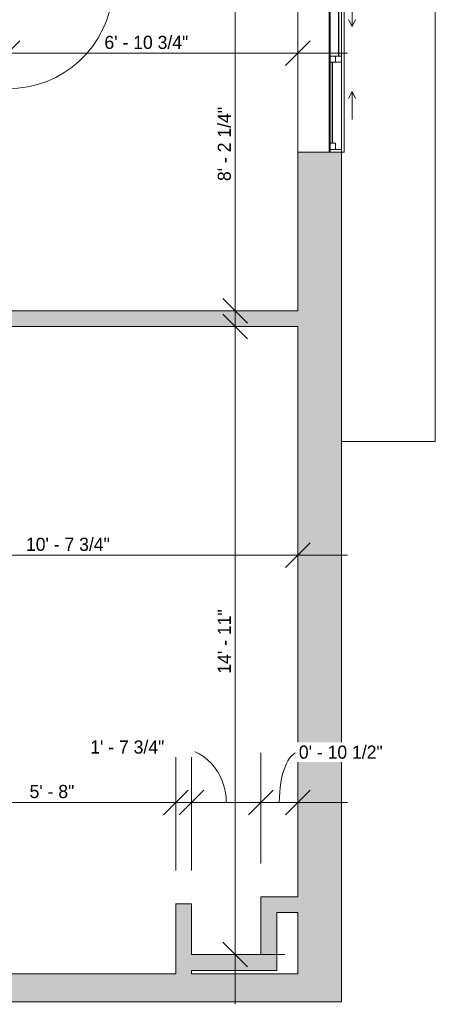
# Model space of a CAD drawing. Header units: inches. Extents: x -268 to 77, y -121 to 756.
# Tile 3 of 7: x -42 to 77, y -113 to 167. Entities that reach past the tile are written whole.
import ezdxf

# ---------------------------------------------------------------- set-up
doc = ezdxf.new("R2010")
doc.units = ezdxf.units.IN
doc.header["$MEASUREMENT"] = 0
for name, color, linetype, lineweight in [('A-ANNO-DIMS', 211, 'Continuous', 9), ('A-ANNO-DIMS-120', 211, 'Continuous', 9), ('A-DOOR', 31, 'Continuous', 9), ('A-FLOR-LEVL', 51, 'Continuous', 9), ('A-GLAZ', 151, 'Continuous', 9), ('A-WALL', 90, 'Continuous', 9), ('A-WALL-PATT', 111, 'Continuous', 9)]:
    doc.layers.add(name, color=color, linetype=linetype, lineweight=lineweight)
doc.styles.add('Inter', font='txt', dxfattribs={"height": 3.75})
doc.dimstyles.new('Linear_-_1_32__Inter__Imperial__SMALL', dxfattribs={"dimscale": 12, "dimtxt": 4.967999, "dimasz": 0.585938, "dimexe": 1.181102, "dimexo": 0.787402, "dimgap": 0, "dimtad": 1, "dimrnd": 0.25, "dimzin": 1, "dimdsep": 46, "dimlunit": 4, "dimtxsty": 'Inter', "dimblk1": 'OBLIQUE', "dimblk2": 'OBLIQUE', "dimsah": 1, "dimcen": 0.09, "dimdle": 1.181102, "dimazin": 0, "dimtfac": 1, "dimtdec": 4, "dimtix": 1, "dimtmove": 0, "dimatfit": 3, "dimfxl": 1, "dimtvp": 1, "dimtfill": 1, "dimfrac": 2, "dimtolj": 1, "dimtzin": 0, "dimarcsym": 2})
doc.dimstyles.new('Linear_-_1_32__Inter__Imperial__SMALL_1', dxfattribs={"dimscale": 12, "dimtxt": 4.967999, "dimasz": 0.585938, "dimexe": 1.181102, "dimexo": 0.787402, "dimgap": 0, "dimtad": 1, "dimrnd": 0.25, "dimzin": 1, "dimdsep": 46, "dimlunit": 4, "dimtxsty": 'Inter', "dimblk1": 'OBLIQUE', "dimblk2": 'OBLIQUE', "dimsah": 1, "dimcen": 0.09, "dimdle": 1.181102, "dimazin": 0, "dimtfac": 1, "dimtdec": 4, "dimtix": 1, "dimtmove": 1, "dimatfit": 3, "dimfxl": 1, "dimtvp": 1, "dimtfill": 1, "dimfrac": 2, "dimtolj": 1, "dimtzin": 0, "dimarcsym": 2})

# ---------------------------------------------------------------- blocks, each defined once
blk = doc.blocks.new('Planitar - Single Door_Flush Panel - 2_-6_ x 6_-8_-4264625-Lower Floor Dimension Plan')
at = {"layer": 'A-DOOR', "lineweight": 18}
for p, q in [((12.99, -2.25), (12.99, -32.25)), ((15, -2.25), (12.99, -2.25)), ((15, -2.25), (15, -32.25)), ((15, -32.25), (12.99, -32.25))]:
    blk.add_line(p, q, dxfattribs=at)
at = {"layer": 'A-DOOR'}
blk.add_arc((14.77, -2.55), 29.77, 179.4225, 266.009, dxfattribs=at)
blk = doc.blocks.new('Planitar-Sliding-Double - Default 1-4396300-Lower Floor Dimension Plan')
at = {"layer": 'A-GLAZ'}
for p, q in [((-26.5, 2.85), (-26.5, 6.85)), ((-26.5, 6.85), (26.5, 6.85)), ((26.5, 2.85), (26.5, 6.85)), ((26.5, 2.85), (-26.5, 2.85)), ((-26.5, 2.85), (-26.5, -6.4)), ((26.5, 2.85), (-26.5, 2.85)), ((26.5, -6.4), (26.5, 2.85)), ((-26.5, -6.4), (26.5, -6.4))]:
    blk.add_line(p, q, dxfattribs=at)
blk = doc.blocks.new('Plan-Double-Sliding - Default 1-4396303-Lower Floor Dimension Plan')
at = {"layer": 'A-GLAZ'}
for p, q in [((-9.25, 3.34375), (-17.25, 3.34375)), ((-9.25, 3.34375), (-11.25, 4.34375)), ((-9.25, 3.34375), (-11.25, 2.34375)), ((9.25, 3.34375), (11.25, 4.34375)), ((9.25, 3.34375), (11.25, 2.34375)), ((9.25, 3.34375), (17.25, 3.34375)), ((26.5, 0.34375), (-26.5, 0.34375)), ((-24, 0.34375), (-0.875, 0.34375)), ((0.875, 0.34375), (25.75, 0.34375)), ((-25.75, -3.15625), (-0.875, -3.15625)), ((0.875, -3.15625), (24, -3.15625)), ((-26.5, -12.15625), (26.5, -12.15625))]:
    blk.add_line(p, q, dxfattribs=at)
at = {"layer": 'A-GLAZ', "lineweight": 18}
for p, q in [((-26.5, 0.34375), (-26.5, -12.15625)), ((-26.5, 0.34375), (-24, 0.34375)), ((-25.75, 0.34375), (-25.75, -3.15625)), ((-24, 0.34375), (-24, -1.40625)), ((-0.875, -3.15625), (-0.875, 0.34375)), ((-0.875, 0.34375), (0.875, 0.34375)), ((0.875, 0.34375), (0.875, -3.15625)), ((25.75, 0.34375), (26.5, 0.34375)), ((25.75, 0.34375), (25.75, -3.15625)), ((26.5, -12.15625), (26.5, 0.34375)), ((-24, -1.40625), (-25.75, -1.40625)), ((0.875, -1.40625), (-0.875, -1.40625)), ((24, -1.40625), (24, -3.15625)), ((25.75, -1.40625), (24, -1.40625)), ((-26.5, -3.15625), (-25.75, -3.15625)), ((-0.875, -3.15625), (0.875, -3.15625)), ((24, -3.15625), (26.5, -3.15625))]:
    blk.add_line(p, q, dxfattribs=at)
at = {"layer": 'A-GLAZ', "lineweight": 25}
for p, q in [((-24, -0.53125), (-0.875, -0.53125)), ((0.875, -2.28125), (24, -2.28125))]:
    blk.add_line(p, q, dxfattribs=at)
blk = doc.blocks.new('DIMBLOCK24-Lower Floor Dimension Plan')
at = {"layer": 'A-ANNO-DIMS-120'}
for p, q in [((19.67, 70.08), (19.67, 196.67)), ((24.15, 182.5), (5.5, 182.5)), ((19.67, 182.5), (24.15, 182.5)), ((24.15, 84.25), (5.5, 84.25)), ((19.67, 84.25), (24.15, 84.25))]:
    blk.add_line(p, q, dxfattribs=at)
at = {"layer": 'A-ANNO-DIMS-120', "lineweight": 35}
for p, q in [((19.67, 182.5), (16.16, 186.02)), ((19.67, 182.5), (23.19, 178.98)), ((19.67, 84.25), (16.16, 87.77)), ((19.67, 84.25), (23.19, 80.73))]:
    blk.add_line(p, q, dxfattribs=at)
at = {"layer": 'A-ANNO-DIMS-120', "color": 0, "insert": (14.68, 121.23), "char_height": 3.75, "width": 29.1373, "attachment_point": 1, "rotation": 90, "line_spacing_factor": 0.9936, "style": 'Inter', "bg_fill": 3, "box_fill_scale": 1.25, "bg_fill_color": 256, "bg_fill_true_color": 13158600, "bg_fill_transparency": 0}
blk.add_mtext('8\' - 2 1/4"', dxfattribs=at)
blk = doc.blocks.new('_Oblique')
at = {"color": 0, "linetype": 'ByBlock', "lineweight": -2}
blk.add_line((-0.5, -0.5), (0.5, 0.5), dxfattribs=at)
blk = doc.blocks.new('DIMBLOCK25-Lower Floor Dimension Plan')
at = {"layer": 'A-ANNO-DIMS-120'}
for p, q in [((-45.25, 153.17), (-45.25, 171.82)), ((37.5, 148.2), (37.5, 171.82)), ((-59.42, 157.65), (51.67, 157.65)), ((-45.25, 157.65), (-45.25, 153.17)), ((37.5, 157.65), (37.5, 148.2))]:
    blk.add_line(p, q, dxfattribs=at)
at = {"layer": 'A-ANNO-DIMS-120', "lineweight": 35}
for p, q in [((-45.25, 157.65), (-41.73, 161.16)), ((37.5, 157.65), (41.02, 161.16)), ((-45.25, 157.65), (-48.77, 154.13)), ((37.5, 157.65), (33.98, 154.13))]:
    blk.add_line(p, q, dxfattribs=at)
at = {"layer": 'A-ANNO-DIMS-120', "color": 0, "insert": (-17.63, 162.64), "char_height": 3.75, "width": 33.0124, "attachment_point": 1, "line_spacing_factor": 0.9936, "style": 'Inter', "bg_fill": 3, "box_fill_scale": 1.25, "bg_fill_color": 256, "bg_fill_true_color": 13158600, "bg_fill_transparency": 0}
blk.add_mtext('6\' - 10 3/4"', dxfattribs=at)
blk = doc.blocks.new('DIMBLOCK26-Lower Floor Dimension Plan')
at = {"layer": 'A-ANNO-DIMS-120'}
for p, q in [((-90.5, 153.17), (-90.5, 171.82)), ((-49.75, 153.17), (-49.75, 171.82)), ((-104.67, 157.65), (-35.58, 157.65)), ((-90.5, 157.65), (-90.5, 153.17)), ((-49.75, 157.65), (-49.75, 153.17))]:
    blk.add_line(p, q, dxfattribs=at)
at = {"layer": 'A-ANNO-DIMS-120', "lineweight": 35}
for p, q in [((-90.5, 157.65), (-86.98, 161.16)), ((-49.75, 157.65), (-46.23, 161.16)), ((-90.5, 157.65), (-94.02, 154.13)), ((-49.75, 157.65), (-53.27, 154.13))]:
    blk.add_line(p, q, dxfattribs=at)
at = {"layer": 'A-ANNO-DIMS-120'}
blk.add_ellipse((-81.4, 157.65), major_axis=(11.27, 0), ratio=0.914461, start_param=0, end_param=1.570796, dxfattribs=at)
at = {"layer": 'A-ANNO-DIMS-120', "color": 0, "insert": (-106.92, 169.84), "char_height": 3.75, "width": 30.6277, "attachment_point": 1, "line_spacing_factor": 0.9936, "style": 'Inter', "bg_fill": 3, "box_fill_scale": 1.25, "bg_fill_color": 256, "bg_fill_true_color": 13158600, "bg_fill_transparency": 0}
blk.add_mtext('3\' - 4 3/4"', dxfattribs=at)
blk = doc.blocks.new('DIMBLOCK33-Lower Floor Dimension Plan')
at = {"layer": 'A-ANNO-DIMS-120'}
for p, q in [((-65.25, -75.3), (-65.25, -41.72)), ((2.75, -75.3), (2.75, -41.72)), ((-79.42, -55.89), (16.92, -55.89)), ((-65.25, -55.89), (-65.25, -75.3)), ((2.75, -55.89), (2.75, -75.3))]:
    blk.add_line(p, q, dxfattribs=at)
at = {"layer": 'A-ANNO-DIMS-120', "lineweight": 35}
for p, q in [((-65.25, -55.89), (-61.73, -52.38)), ((2.75, -55.89), (6.27, -52.38)), ((-65.25, -55.89), (-68.77, -59.41)), ((2.75, -55.89), (-0.77, -59.41))]:
    blk.add_line(p, q, dxfattribs=at)
at = {"layer": 'A-ANNO-DIMS-120', "color": 0, "insert": (-38.98, -50.9), "char_height": 3.75, "width": 18.5555, "attachment_point": 1, "line_spacing_factor": 0.9936, "style": 'Inter', "bg_fill": 3, "box_fill_scale": 1.25, "bg_fill_color": 256, "bg_fill_true_color": 13158600, "bg_fill_transparency": 0}
blk.add_mtext('5\' - 8"', dxfattribs=at)
blk = doc.blocks.new('DIMBLOCK34-Lower Floor Dimension Plan')
at = {"layer": 'A-ANNO-DIMS-120'}
for p, q in [((7.25, -75.3), (7.25, -41.72)), ((27, -73.3), (27, -41.72)), ((-6.92, -55.89), (27, -55.89)), ((7.25, -55.89), (7.25, -75.3)), ((27, -55.89), (27, -73.3))]:
    blk.add_line(p, q, dxfattribs=at)
at = {"layer": 'A-ANNO-DIMS-120', "lineweight": 35}
for p, q in [((7.25, -55.89), (10.77, -52.38)), ((27, -55.89), (30.52, -52.38)), ((7.25, -55.89), (3.73, -59.41)), ((27, -55.89), (23.48, -59.41))]:
    blk.add_line(p, q, dxfattribs=at)
at = {"layer": 'A-ANNO-DIMS-120'}
blk.add_ellipse((2.35, -55.89), major_axis=(0, 15.8), ratio=0.935074, start_param=4.712389, end_param=6.283185, dxfattribs=at)
at = {"layer": 'A-ANNO-DIMS-120', "color": 0, "insert": (-21.68, -38.21), "char_height": 3.75, "width": 28.8392, "attachment_point": 1, "line_spacing_factor": 0.9936, "style": 'Inter', "bg_fill": 3, "box_fill_scale": 1.25, "bg_fill_color": 256, "bg_fill_true_color": 13158600, "bg_fill_transparency": 0}
blk.add_mtext('1\' - 7 3/4"', dxfattribs=at)
blk = doc.blocks.new('DIMBLOCK35-Lower Floor Dimension Plan')
at = {"layer": 'A-ANNO-DIMS-120'}
for p, q in [((27, -73.3), (27, -41.72)), ((37.5, -60.37), (37.5, -41.72)), ((27, -55.89), (51.67, -55.89)), ((27, -55.89), (27, -73.3)), ((37.5, -55.89), (37.5, -60.37))]:
    blk.add_line(p, q, dxfattribs=at)
at = {"layer": 'A-ANNO-DIMS-120', "lineweight": 35}
for p, q in [((27, -55.89), (30.52, -52.38)), ((37.5, -55.89), (41.02, -52.38)), ((27, -55.89), (23.48, -59.41)), ((37.5, -55.89), (33.98, -59.41))]:
    blk.add_line(p, q, dxfattribs=at)
at = {"layer": 'A-ANNO-DIMS-120'}
blk.add_ellipse((37.82, -55.89), major_axis=(0, 14.35), ratio=0.388479, start_param=0, end_param=1.570796, dxfattribs=at)
at = {"layer": 'A-ANNO-DIMS-120', "color": 0, "insert": (37.82, -39.66), "char_height": 3.75, "width": 31.5965, "attachment_point": 1, "line_spacing_factor": 0.9936, "style": 'Inter', "bg_fill": 3, "box_fill_scale": 1.25, "bg_fill_color": 256, "bg_fill_true_color": 13158600, "bg_fill_transparency": 0}
blk.add_mtext('0\' - 10 1/2"', dxfattribs=at)
blk = doc.blocks.new('DIMBLOCK36-Lower Floor Dimension Plan')
at = {"layer": 'A-ANNO-DIMS-120'}
for p, q in [((19.67, 93.92), (19.67, -113.42)), ((15.2, 79.75), (33.85, 79.75)), ((19.67, 79.75), (15.2, 79.75)), ((15.2, -99.25), (33.85, -99.25)), ((19.67, -99.25), (15.2, -99.25))]:
    blk.add_line(p, q, dxfattribs=at)
at = {"layer": 'A-ANNO-DIMS-120', "lineweight": 35}
for p, q in [((19.67, 79.75), (16.16, 83.27)), ((19.67, 79.75), (23.19, 76.23)), ((19.67, -99.25), (16.16, -95.73)), ((19.67, -99.25), (23.19, -102.77))]:
    blk.add_line(p, q, dxfattribs=at)
at = {"layer": 'A-ANNO-DIMS-120', "color": 0, "insert": (14.68, -19.19), "char_height": 3.75, "width": 22.6541, "attachment_point": 1, "rotation": 90, "line_spacing_factor": 0.9936, "style": 'Inter', "bg_fill": 3, "box_fill_scale": 1.25, "bg_fill_color": 256, "bg_fill_true_color": 13158600, "bg_fill_transparency": 0}
blk.add_mtext('14\' - 11"', dxfattribs=at)
blk = doc.blocks.new('DIMBLOCK38-Lower Floor Dimension Plan')
at = {"layer": 'A-ANNO-DIMS-120'}
for p, q in [((-90.25, 10.1), (-90.25, 28.75)), ((37.5, 10.1), (37.5, 28.75)), ((-104.42, 14.58), (51.67, 14.58)), ((-90.25, 14.58), (-90.25, 10.1)), ((37.5, 14.58), (37.5, 10.1))]:
    blk.add_line(p, q, dxfattribs=at)
at = {"layer": 'A-ANNO-DIMS-120', "lineweight": 35}
for p, q in [((-90.25, 14.58), (-86.73, 18.1)), ((37.5, 14.58), (41.02, 18.1)), ((-90.25, 14.58), (-93.77, 11.06)), ((37.5, 14.58), (33.98, 11.06))]:
    blk.add_line(p, q, dxfattribs=at)
at = {"layer": 'A-ANNO-DIMS-120', "color": 0, "insert": (-40.01, 19.57), "char_height": 3.75, "width": 32.7143, "attachment_point": 1, "line_spacing_factor": 0.9936, "style": 'Inter', "bg_fill": 3, "box_fill_scale": 1.25, "bg_fill_color": 256, "bg_fill_true_color": 13158600, "bg_fill_transparency": 0}
blk.add_mtext('10\' - 7 3/4"', dxfattribs=at)

msp = doc.modelspace()

# ---------------------------------------------------------------- hatches: boundary and pattern name
at = {"layer": 'A-WALL-PATT'}
for points in [[(50, -104.75), (50, 129.5), (37.5, 129.5), (37.5, -104.75)], [(37.5, 79.75), (37.5, 84.25), (-49.75, 84.25), (-49.75, 79.75), (-0.875, 79.75)], [(37.5, -87.25), (37.5, -82.75), (27, -82.75), (27, -87.25), (31.5, -87.25)], [(7.25, -104.75), (7.25, -84.75), (2.75, -84.75), (2.75, -104.75)], [(31.5, -103.75), (31.5, -87.25), (27, -87.25), (27, -103.75)], [(27, -103.75), (27, -99.25), (7.25, -99.25), (7.25, -103.75)], [(50, -112.75), (50, -104.75), (-92.5, -104.75), (-92.5, -112.75)]]:
    msp.add_hatch(color=9, dxfattribs=at).paths.add_polyline_path(points, flags=0)

# ---------------------------------------------------------------- linework, layer by layer
at = {"layer": 'A-FLOR-LEVL'}
for p, q in [((76.75, 481.427), (76.75, 46.967)), ((50, 129.5), (50, 46.967)), ((50, 46.967), (76.75, 46.967))]:
    msp.add_line(p, q, dxfattribs=at)
at = {"layer": 'A-WALL'}
for p, q in [((37.5, 129.5), (37.5, 84.25)), ((50, -112.75), (50, 129.5)), ((37.5, 84.25), (-45.25, 84.25)), ((-49.75, 79.75), (37.5, 79.75)), ((37.5, 79.75), (37.5, -82.75)), ((37.5, -82.75), (27, -82.75)), ((27, -82.75), (27, -99.25)), ((7.25, -84.75), (2.75, -84.75)), ((2.75, -84.75), (2.75, -104.75)), ((7.25, -99.25), (7.25, -84.75)), ((31.5, -87.25), (37.5, -87.25)), ((31.5, -103.75), (31.5, -87.25)), ((37.5, -87.25), (37.5, -104.75)), ((27, -99.25), (7.25, -99.25)), ((7.25, -103.75), (31.5, -103.75)), ((7.25, -104.75), (7.25, -103.75)), ((2.75, -104.75), (-65.25, -104.75)), ((37.5, -104.75), (7.25, -104.75)), ((-240.75, -112.75), (50, -112.75))]:
    msp.add_line(p, q, dxfattribs=at)

# ---------------------------------------------------------------- block references
at = {"layer": 'A-DOOR', "rotation": 89.99999999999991}
msp.add_blockref('Planitar - Single Door_Flush Panel - 2_-6_ x 6_-8_-4264625-Lower Floor Dimension Plan', (-47.5, 162.594), dxfattribs=at)
at = {"layer": 'A-GLAZ', "rotation": 270}
for name, p in [('Planitar-Sliding-Double - Default 1-4396300-Lower Floor Dimension Plan', (43.9, 156)), ('Plan-Double-Sliding - Default 1-4396303-Lower Floor Dimension Plan', (49.656, 156))]:
    msp.add_blockref(name, p, dxfattribs=at)

# ---------------------------------------------------------------- next in the draw order: dimensions: what is measured, and where the dimension line sits
at = {"layer": 'A-ANNO-DIMS'}
dim = msp.add_linear_dim(base=(19.672, 182.5), p1=(14.7, 84.25), p2=(14.7, 182.5), angle=90, dimstyle='Linear_-_1_32__Inter__Imperial__SMALL', override={"dimpost": '<>', "dimfxl": 98.25}, dxfattribs=at)
dim.commit()
dim.dimension.update_dxf_attribs({"geometry": 'DIMBLOCK24-Lower Floor Dimension Plan', "text_midpoint": (17.427, 133.375)})
dim = msp.add_linear_dim(base=(2.75, -55.893), p1=(-65.25, -84.75), p2=(2.75, -84.75), dimstyle='Linear_-_1_32__Inter__Imperial__SMALL', override={"dimpost": '<>', "dimfxl": 68}, dxfattribs=at)
dim.commit()
dim.dimension.update_dxf_attribs({"geometry": 'DIMBLOCK33-Lower Floor Dimension Plan', "text_midpoint": (-31.25, -53.967)})

# ---------------------------------------------------------------- next in the draw order: dimensions: what is measured, and where the dimension line sits
dim = msp.add_linear_dim(base=(37.5, 157.647), p1=(-45.25, 162.619), p2=(37.5, 138.75), dimstyle='Linear_-_1_32__Inter__Imperial__SMALL', override={"dimpost": '<>', "dimfxl": 86.123746}, dxfattribs=at)
dim.commit()
dim.dimension.update_dxf_attribs({"geometry": 'DIMBLOCK25-Lower Floor Dimension Plan', "text_midpoint": (-3.875, 159.892)})
dim = msp.add_linear_dim(base=(27, -55.893), p1=(7.25, -84.75), p2=(27, -82.75), dimstyle='Linear_-_1_32__Inter__Imperial__SMALL_1', override={"dimpost": '<>', "dimfxl": 19.851008}, dxfattribs=at)
dim.commit()
dim.dimension.update_dxf_attribs({"geometry": 'DIMBLOCK34-Lower Floor Dimension Plan', "text_midpoint": (-7.259, -40.709), "dimtype": 160})

# ---------------------------------------------------------------- next in the draw order: dimensions: what is measured, and where the dimension line sits
for base, p1, p2, override, picture, middle in [((-49.75, 157.647), (-90.5, 162.619), (-49.75, 162.619), {"dimpost": '<>', "dimfxl": 40.75}, 'DIMBLOCK26-Lower Floor Dimension Plan', (-91.606, 167.342)), ((37.5, -55.893), (27, -82.75), (37.5, -50.921), {"dimpost": '<>', "dimfxl": 33.516257}, 'DIMBLOCK35-Lower Floor Dimension Plan', (53.621, -42.161))]:
    dim = msp.add_linear_dim(base=base, p1=p1, p2=p2, dimstyle='Linear_-_1_32__Inter__Imperial__SMALL_1', override=override, dxfattribs=at)
    dim.commit()
    dim.dimension.update_dxf_attribs({"geometry": picture, "text_midpoint": middle, "dimtype": 160})

# ---------------------------------------------------------------- next in the draw order: dimensions: what is measured, and where the dimension line sits
dim = msp.add_linear_dim(base=(19.672, -99.25), p1=(24.644, 79.75), p2=(24.644, -99.25), angle=90, dimstyle='Linear_-_1_32__Inter__Imperial__SMALL', override={"dimpost": '<>', "dimfxl": 179}, dxfattribs=at)
dim.commit()
dim.dimension.update_dxf_attribs({"geometry": 'DIMBLOCK36-Lower Floor Dimension Plan', "text_midpoint": (17.797, -9.75)})

# ---------------------------------------------------------------- next in the draw order: dimensions: what is measured, and where the dimension line sits
dim = msp.add_linear_dim(base=(37.5, 14.58), p1=(-90.25, 19.551), p2=(37.5, 19.551), dimstyle='Linear_-_1_32__Inter__Imperial__SMALL', override={"dimpost": '<>', "dimfxl": 127.75}, dxfattribs=at)
dim.commit()
dim.dimension.update_dxf_attribs({"geometry": 'DIMBLOCK38-Lower Floor Dimension Plan', "text_midpoint": (-26.375, 16.825)})

doc.saveas('drawing.dxf')
